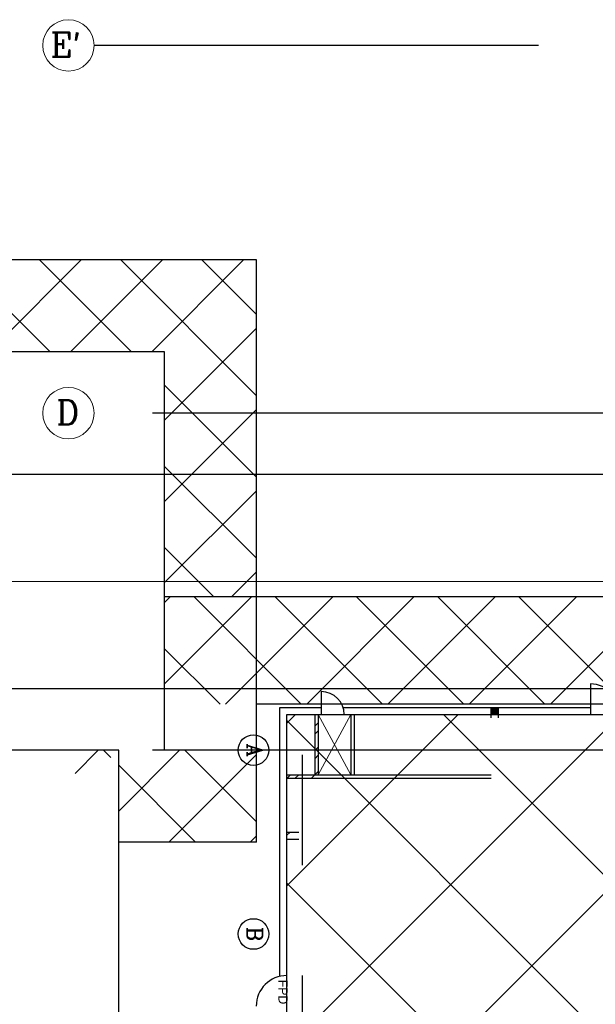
# Model space of a CAD drawing. Header units: inches. Extents: x 0 to 1544102, y -287698 to 23144100.
# Tile 14 of 256: x 24037 to 26386, y -139747 to -135730. Entities that reach past the tile are written whole.
import ezdxf
from ezdxf.enums import TextEntityAlignment as Align

# ---------------------------------------------------------------- set-up
doc = ezdxf.new("R2010")
doc.units = ezdxf.units.IN
doc.header["$LTSCALE"] = 1800
doc.header["$MEASUREMENT"] = 0
doc.linetypes.add('CENTER', pattern=[2, 1.25, -0.25, 0.25, -0.25])
doc.layers.get('0').update_dxf_attribs({"color": 253, "lineweight": 9})
for name, color, linetype, lineweight in [('CEN', 2, 'CENTER', 15), ('CL', 8, 'CENTER', 15), ('TRENCH-TRESTLE', 6, 'Continuous', 30)]:
    doc.layers.add(name, color=color, linetype=linetype, lineweight=lineweight)
for name, color, linetype in [('COL', 1, 'Continuous'), ('DIM', 4, 'Continuous'), ('GRID', 251, 'CENTER'), ('Road', 3, 'Continuous'), ('Road Sides', 11, 'Continuous'), ('TEXT', 3, 'Continuous'), ('WALL', 6, 'Continuous')]:
    doc.layers.add(name, color=color, linetype=linetype)
doc.styles.add('COMPLEX', font='complex')
doc.styles.add('HTX11', font='O8111901')
doc.styles.add('ROMANC', font='ROMANC.SHX')
pattern_1 = [(44.99999999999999, (-23702.92480053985, -150963.3870010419), (-49.7184455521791, 49.71844555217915), []), (44.99999999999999, (-23669.77917022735, -150963.3870010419), (-49.7184455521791, 49.71844555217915), [])]

msp = doc.modelspace()

# ---------------------------------------------------------------- hatches: boundary and pattern name
at = {"linetype": 'ByBlock'}
h = msp.add_hatch(dxfattribs=at)
h.set_pattern_fill('ANSI37', color=8, scale=1875, angle=90)
h.set_pattern_definition([(135, (517409.8281800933, 231040.0621723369), (-165.7281518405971, -165.728151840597), []), (225, (517409.8281800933, 231040.0621723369), (165.728151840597, -165.7281518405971), [])])
edge = h.paths.add_edge_path()
edge.add_line((24202.99474966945, -138710.0587431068), (24441.07818009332, -138710.0587431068))
edge.add_line((24441.07818009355, -138710.0587431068), (24441.07818009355, -139085.0587431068))
edge.add_line((24441.07818009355, -139085.0587431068), (25003.57818009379, -139085.0587431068))
edge.add_line((25003.57818009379, -139085.0587431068), (25003.57818009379, -138710.0587431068))
edge.add_line((25003.57818009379, -138710.0587431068), (24413.08019148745, -138710.0587431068))
edge.add_arc((24308.03747057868, -138710.0478787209), 105.0427214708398, 270, 359.9940739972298, ccw=False)
edge.add_arc((24308.03747057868, -138710.0478787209), 105.0427214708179, 180.0059260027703, 270, ccw=False)
at = {"layer": 'COL'}
h = msp.add_hatch(dxfattribs=at)
h.set_pattern_fill('ANSI31', color=8, scale=31.25, angle=180, style=0)
h.set_pattern_definition([(225, (25542.32818009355, -139204.9337431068), (2.76213586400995, -2.762135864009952), [])])
h.paths.add_polyline_path([(25989.82818009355, -138564.9337431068), (25989.82818009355, -138536.1837431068), (25961.07818009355, -138536.1837431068), (25961.07818009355, -138564.9337431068)])
at = {"layer": 'Road Sides', "linetype": 'ByBlock'}
h = msp.add_hatch(dxfattribs=at)
h.set_pattern_fill('ANSI37', color=4, scale=3750)
h.set_pattern_definition([(45, (346976.7453352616, -617549.4326182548), (-331.4563036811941, 331.4563036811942), []), (135, (346976.7453352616, -617549.4326182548), (-331.4563036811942, -331.4563036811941), [])])
h.paths.add_polyline_path([(25127.32818009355, -140334.8088536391), (40441.07818009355, -140334.8088536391), (40441.07818009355, -138564.9337431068), (25127.32818009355, -138564.9337431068)])
at = {"layer": 'WALL', "linetype": 'Continuous'}
h = msp.add_hatch(dxfattribs=at)
h.set_pattern_fill('ANSI32', color=8, scale=187.5, angle=360, style=0)
h.set_pattern_definition(pattern_1)
h.paths.add_polyline_path([(25255.45318009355, -138709.9337431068), (25241.07818009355, -138709.9337431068), (25241.07818009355, -138809.9337431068), (25191.07818009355, -138809.9337431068), (25191.07818009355, -138824.3087431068), (25255.45318009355, -138824.3087431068)])
h.paths.add_polyline_path([(25255.45318009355, -138564.9337431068), (25241.07818009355, -138564.9337431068), (25241.07818009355, -138709.9337431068), (25255.45318009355, -138709.9337431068)])
h.paths.add_polyline_path([(25191.07818009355, -138809.9337431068), (25127.32818009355, -138809.9337431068), (25127.32818009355, -138824.3087431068), (25191.07818009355, -138824.3087431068)])
h = msp.add_hatch(dxfattribs=at)
h.set_pattern_fill('ANSI32', color=8, scale=187.5, angle=360, style=0)
h.set_pattern_definition(pattern_1)
h.paths.add_polyline_path([(25127.32818009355, -139045.5587431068), (25127.32818009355, -139074.3087431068), (25176.70318009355, -139074.3087431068), (25176.70318009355, -139045.5587431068)])

# ---------------------------------------------------------------- linework, layer by layer
at = {"color": 8, "linetype": 'ByBlock'}
for p, q in [((24161.35758854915, -137084.9441998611), (23786.34243366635, -136709.9290449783)), ((24287.89786760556, -136709.9290449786), (23912.8746528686, -137084.9522597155)), ((24492.80314138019, -137084.9334490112), (24117.79873734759, -136709.9290449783)), ((24619.3541712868, -136709.9290449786), (24244.34170809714, -137084.9415081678)), ((25003.57819723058, -137264.2522011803), (24449.25504102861, -136709.9290449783)), ((24950.81047496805, -136709.9290449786), (24575.80876332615, -137084.9307566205)), ((25003.57818698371, -136932.7958872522), (24780.71134470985, -136709.9290449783)), ((25003.57818870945, -136988.6176349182), (24628.57819193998, -137363.6176316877)), ((25003.57820747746, -137595.7085151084), (24628.57818586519, -137220.7084934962)), ((25003.57819895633, -137320.0739283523), (24628.57820602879, -137695.0739212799)), ((25003.57821772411, -137927.1648290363), (24628.57819995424, -137552.1648112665)), ((25003.5782092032, -137651.5302217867), (24628.57822011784, -138026.530210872)), ((24830.00499241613, -138085.0479074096), (24628.57821404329, -137883.6211290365)), ((25003.57821945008, -137982.9865152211), (24901.51682726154, -138085.0479074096)), ((24982.9731319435, -138084.9229064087), (24628.57816287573, -138439.3178754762)), ((24651.51684436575, -138084.9228903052), (24628.57817897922, -138107.8615556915)), ((25186.04869760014, -138522.422916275), (24748.54867634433, -138084.9228950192)), ((25314.42941952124, -138084.9229225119), (24876.92944077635, -138522.4229012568)), ((25517.50501738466, -138522.4229323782), (25080.00499612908, -138084.9229111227)), ((25645.88570709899, -138084.9229386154), (25208.38572835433, -138522.4229173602)), ((25848.9613371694, -138522.4229484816), (25411.46131591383, -138084.922927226)), ((25977.34199467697, -138084.9229547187), (25539.84201593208, -138522.4229334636)), ((26180.41765695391, -138522.4229645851), (25742.91763569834, -138084.9229433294)), ((26308.79828225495, -138084.9229708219), (25871.29830351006, -138522.4229495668)), ((26511.87397673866, -138522.4229806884), (26074.37395548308, -138084.9229594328)), ((26640.2545698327, -138084.9229869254), (26202.75459108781, -138522.4229656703)), ((24854.59237781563, -138522.4229001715), (24628.57816981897, -138296.4086921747))]:
    msp.add_line(p, q, dxfattribs=at)
at = {"color": 8}
for centre in [(24236.03545862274, -135834.9337431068), (24236.03545862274, -135834.9337431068), (24236.03545862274, -137334.9337431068), (24236.03545862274, -137334.9337431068)]:
    msp.add_circle(centre, 105.0427214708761, dxfattribs=at)
at = {"layer": 'CEN', "color": 8, "linetype": 'CENTER', "ltscale": 10}
msp.add_line((56422.40989546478, -137334.9369630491), (24413.08025885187, -137334.935407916), dxfattribs=at)
at = {"layer": 'CEN', "color": 8}
for p, q in [((25387.95318009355, -138564.9337431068), (25255.45318009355, -138809.9337431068)), ((25387.95318009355, -138809.9337431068), (25255.45318009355, -138564.9337431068))]:
    msp.add_line(p, q, dxfattribs=at)
at = {"layer": 'CL', "color": 8, "ltscale": 100}
msp.add_line((63534.98918017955, -138022.4290449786), (17066.0770241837, -138022.4290449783), dxfattribs=at)
at = {"layer": 'COL', "color": 8}
msp.add_lwpolyline([(25961.07818009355, -138536.1837431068), (25989.82818009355, -138536.1837431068), (25989.82818009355, -138564.9337431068), (25961.07818009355, -138564.9337431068)], close=True, dxfattribs=at)
at = {"layer": 'DIM'}
msp.add_lwpolyline([(19566.07818009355, -143959.922883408), (24441.07818009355, -143960.0587431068), (24441.07818009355, -138709.922883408), (19566.07818009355, -138709.922883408)], close=True, dxfattribs=at)
at = {"layer": 'GRID', "color": 8}
for p, q in [((29753.57818009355, -135834.9337431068), (24341.07818009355, -135834.9337431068)), ((41228.57818009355, -137334.9337431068), (24341.07818009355, -137334.9337431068)), ((25191.07818009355, -145478.6325180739), (25191.07818009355, -138334.9337431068)), ((41228.57818009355, -138709.9337431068), (24341.07818009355, -138709.9337431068))]:
    msp.add_line(p, q, dxfattribs=at)
at = {"layer": 'Road', "color": 8}
for p, q in [((62066.07818009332, -137584.9290449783), (18535.18952418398, -137584.9290449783)), ((62066.07818009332, -138459.9290449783), (18535.18952418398, -138459.9290449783))]:
    msp.add_line(p, q, dxfattribs=at)
at = {"layer": 'Road Sides', "color": 4, "linetype": 'ByBlock'}
msp.add_lwpolyline([(25127.32818009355, -138564.9337431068), (40441.07818009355, -138564.9337431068), (40441.07818009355, -140334.8088536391), (25127.32818009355, -140334.8088536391)], close=True, dxfattribs=at)
at = {"layer": 'TEXT', "color": 8, "linetype": 'ByBlock'}
for centre in [(24991.01949181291, -138709.922883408), (24991.01949181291, -139459.922883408)]:
    msp.add_circle(centre, 62.5, dxfattribs=at)
at = {"layer": 'TRENCH-TRESTLE', "color": 8, "ltscale": 100}
for p, q in [((25003.57818009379, -136709.9290449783), (15863.1341140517, -136709.9290449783)), ((25003.57818009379, -139084.9337431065), (25003.57818009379, -136709.9290449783)), ((24628.57818009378, -137084.9290449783), (15863.1341140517, -137084.9290449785)), ((24628.57818009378, -138709.9337431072), (24628.57818009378, -137084.9290449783)), ((56172.32818009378, -138084.9244217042), (24628.57818009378, -138084.9228891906)), ((56484.82818009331, -138522.4244104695), (25003.57818009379, -138522.4229074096)), ((25003.57818009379, -139084.9337431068), (24441.07818009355, -139084.9337431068))]:
    msp.add_line(p, q, dxfattribs=at)
at = {"layer": 'WALL', "color": 8}
for p, q in [((26366.07818009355, -138439.9337431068), (26366.07818009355, -138564.9337431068)), ((25267.95318009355, -138471.1837431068), (25267.95318009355, -138564.9337431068)), ((25098.57818009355, -138536.1837431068), (25267.95318009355, -138536.1837431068)), ((25098.57818009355, -139632.6599145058), (25098.57818009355, -138536.1837431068)), ((25357.18602158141, -138536.1837431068), (26366.07818009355, -138536.1837431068)), ((25127.32818009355, -138564.9337431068), (25267.95318009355, -138564.9337431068)), ((25127.32818009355, -139629.3087431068), (25127.32818009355, -138564.9337431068)), ((25241.07818009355, -138564.9337431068), (25241.07818009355, -138809.9337431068)), ((25255.45318009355, -138564.9337431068), (25255.45318009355, -138809.9337431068)), ((25361.70318009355, -138564.9337431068), (26366.07818009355, -138564.9337431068)), ((25387.95318009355, -138564.9337431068), (25387.95318009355, -138809.9337431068)), ((25402.32818009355, -138564.9337431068), (25402.32818009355, -138809.9337431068)), ((25961.07818009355, -138577.4337431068), (25961.07818009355, -138564.9337431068)), ((25989.82818009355, -138564.9337431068), (25989.82818009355, -138577.4337431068)), ((25127.32818009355, -138809.9337431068), (25961.07818009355, -138809.9337431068)), ((25127.32818009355, -138824.3087431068), (25961.07818009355, -138824.3087431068)), ((25176.70318009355, -139045.5587431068), (25127.32818009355, -139045.5587431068)), ((25176.70318009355, -139074.3087431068), (25127.32818009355, -139074.3087431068))]:
    msp.add_line(p, q, dxfattribs=at)
for centre, radius, start, end in [((26366.07818009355, -138564.9337431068), 125, 0, 90), ((25267.95318009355, -138564.9337431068), 93.75, 0, 90), ((25127.32818009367, -139754.3087431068), 125, 90, 180)]:
    msp.add_arc(centre, radius, start, end, dxfattribs=at)

# ---------------------------------------------------------------- texts
at = {"layer": 'TEXT', "color": 8, "style": 'ROMANC'}
for s, p in [("E'", (24163.11527428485, -135881.9411766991)), ('D', (24186.31789030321, -137381.9411766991))]:
    msp.add_text(s, height=100, dxfattribs=at).set_placement(p)
at = {"layer": 'TEXT', "color": 8, "linetype": 'ByBlock', "style": 'COMPLEX'}
for s, p in [('A', (24996.87886681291, -138709.922883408)), ('B', (24996.87886681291, -139459.922883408))]:
    msp.add_text(s, height=62.5, rotation=270, dxfattribs=at).set_placement(p, align=Align.MIDDLE_CENTER)
at = {"layer": 'TEXT', "color": 8, "linetype": 'Continuous', "style": 'HTX11'}
msp.add_text('FPD', height=37.50000000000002, rotation=270, dxfattribs=at).set_placement((25093.02608868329, -139646.4388848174))

doc.saveas('drawing.dxf')
